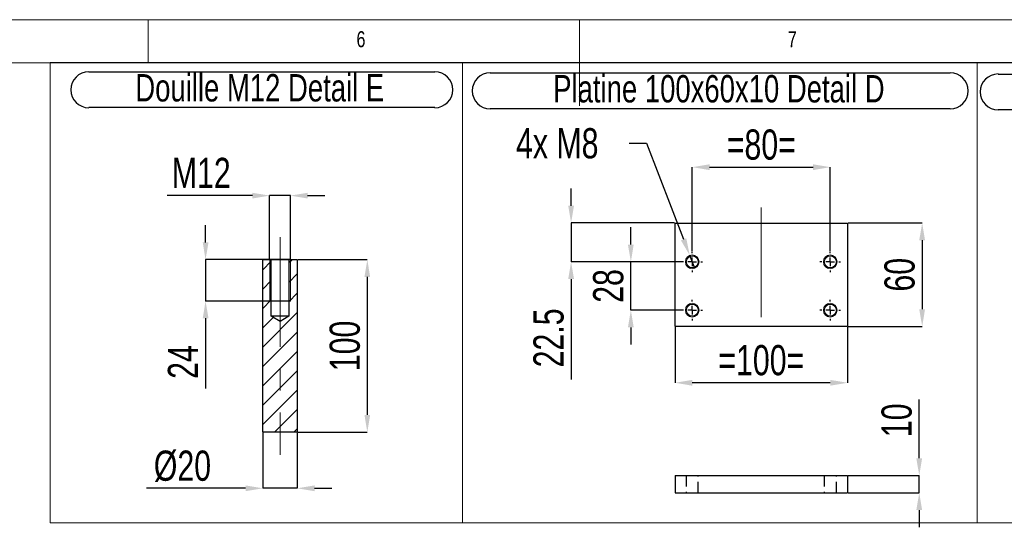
# Model space of a CAD drawing. Header units: millimetres. Extents: x 5 to 589, y 5 to 415.
# Tile 12 of 16: x 232 to 346, y 356 to 415. Entities that reach past the tile are written whole.
import ezdxf

# ---------------------------------------------------------------- set-up
doc = ezdxf.new("R2010")
doc.units = ezdxf.units.MM
doc.header["$PDSIZE"] = -1
doc.linetypes.add('CENTERX2', pattern=[20.32, 12.7, -2.54, 2.54, -2.54])
doc.linetypes.add('HIDDEN', pattern=[1.905, 1.27, -0.635])
for name, color, linetype in [('COTES', 1, 'Continuous'), ('NOTES', 6, 'Continuous'), ('TRAIT-FINS', 9, 'Continuous'), ('TRAIT-MIXTES', 3, 'CENTERX2'), ('TRAIT-TIRET', 2, 'HIDDEN')]:
    doc.layers.add(name, color=color, linetype=linetype)
doc.layers.add('TRAIT-FORT', color=4, linetype='Continuous', lineweight=25)
doc.styles.add('SLDTEXTSTYLE0', font='TXT', dxfattribs={"width": 0.75})
doc.dimstyles.new('SLDDIMSTYLE3', dxfattribs={"dimtxt": 3.5, "dimasz": 2, "dimexe": 0, "dimexo": 0.0625, "dimgap": 0.875, "dimtad": 1, "dimlfac": 5, "dimrnd": 1e-09, "dimzin": 12, "dimdsep": 46, "dimtxsty": 'SLDTEXTSTYLE0', "dimsah": 1, "dimcen": 0.09, "dimadec": 0, "dimazin": 3, "dimtfac": 1, "dimtmove": 0, "dimatfit": 0, "dimfxl": 1, "dimfrac": 2, "dimtolj": 1, "dimtzin": 12, "dimarcsym": 0})
doc.dimstyles.new('SLDDIMSTYLE5', dxfattribs={"dimtxt": 3.5, "dimasz": 2, "dimexe": 0, "dimexo": 0.0625, "dimgap": 0.875, "dimtad": 0, "dimtih": 1, "dimtoh": 1, "dimlfac": 5, "dimrnd": 1e-09, "dimzin": 12, "dimdsep": 46, "dimtxsty": 'SLDTEXTSTYLE0', "dimblk1": 'NONE', "dimsah": 1, "dimcen": 0, "dimadec": 0, "dimazin": 3, "dimtfac": 1, "dimtmove": 0, "dimatfit": 3, "dimldrblk": 'NONE', "dimfxl": 1, "dimfrac": 2, "dimtolj": 1, "dimtzin": 12, "dimarcsym": 0})
doc.dimstyles.new('SLDDIMSTYLE7', dxfattribs={"dimtxt": 3.5, "dimasz": 2, "dimexe": 0, "dimexo": 0.0625, "dimgap": 0.875, "dimtad": 1, "dimlfac": 5, "dimrnd": 1e-09, "dimzin": 12, "dimdsep": 46, "dimtxsty": 'SLDTEXTSTYLE0', "dimsah": 1, "dimcen": 0.09, "dimadec": 0, "dimazin": 3, "dimtfac": 1, "dimtofl": 0, "dimtmove": 0, "dimatfit": 3, "dimfxl": 1, "dimfrac": 2, "dimtolj": 1, "dimtzin": 12, "dimarcsym": 0})

# ---------------------------------------------------------------- blocks, each defined once
blk = doc.blocks.new('SW_NOTE_5')
at = {"layer": 'NOTES', "color": 0}
for p, q in [((-0.06, 4.37), (52.77, 4.37)), ((52.77, 0.22), (-0.06, 0.22))]:
    blk.add_line(p, q, dxfattribs=at)
for centre, start, end in [((-0.06, 2.3), 90, 270), ((52.77, 2.3), 270, 90)]:
    blk.add_arc(centre, 2.08, start, end, dxfattribs=at)
at = {"layer": 'NOTES', "color": 0, "insert": (26.19, 4.09), "char_height": 3.175, "attachment_point": 2, "style": 'SLDTEXTSTYLE0'}
blk.add_mtext('Platine 100x50x10 Detail B', dxfattribs=at)
blk = doc.blocks.new('_D_79')
at = {"layer": 'COTES', "color": 0, "lineweight": -2, "transparency": 16777216}
for p, q in [((302.78, 400.68), (304.78, 400.68)), ((304.78, 400.68), (309.08, 389.55)), ((310.38, 386.19), (309.8, 387.68))]:
    blk.add_line(p, q, dxfattribs=at)
at = {"layer": 'COTES', "color": 0, "transparency": 16777216}
blk.add_solid([(309.39, 389.67), (308.77, 389.43), (309.8, 387.68)], dxfattribs=at)
at = {"layer": 'Defpoints', "color": 0, "transparency": 16777216}
for p in [(309.8, 387.68), (310.38, 386.19)]:
    blk.add_point(p, dxfattribs=at)
at = {"layer": 'COTES', "color": 0, "transparency": 16777216, "insert": (289.66, 402.43), "char_height": 3.5, "attachment_point": 1, "style": 'SLDTEXTSTYLE0'}
blk.add_mtext('\\A1;4x M8', dxfattribs=at)
blk = doc.blocks.new('_None')
blk = doc.blocks.new('_D_80')
at = {"layer": 'COTES', "color": 0, "lineweight": -2, "transparency": 16777216}
for p, q in [((302.97, 388.94), (302.97, 390.94)), ((308.83, 386.94), (302.97, 386.94)), ((302.97, 381.34), (302.97, 386.94)), ((308.83, 381.34), (302.97, 381.34)), ((302.97, 379.34), (302.97, 377.34))]:
    blk.add_line(p, q, dxfattribs=at)
at = {"layer": 'COTES', "color": 0, "transparency": 16777216}
for points in [[(302.63, 388.94), (303.3, 388.94), (302.97, 386.94)], [(302.63, 379.34), (303.3, 379.34), (302.97, 381.34)]]:
    blk.add_solid(points, dxfattribs=at)
at = {"layer": 'Defpoints', "color": 0, "transparency": 16777216}
for p in [(302.97, 386.94), (308.89, 386.94), (308.89, 381.34)]:
    blk.add_point(p, dxfattribs=at)
at = {"layer": 'COTES', "color": 0, "transparency": 16777216, "insert": (298.59, 384.14), "char_height": 3.5, "attachment_point": 2, "rotation": 90, "style": 'SLDTEXTSTYLE0'}
blk.add_mtext('\\A1;28', dxfattribs=at)
blk = doc.blocks.new('_D_81')
at = {"layer": 'COTES', "color": 0, "lineweight": -2, "transparency": 16777216}
for p, q in [((296.04, 393.44), (296.04, 395.44)), ((308.03, 391.44), (296.04, 391.44)), ((296.04, 391.44), (296.04, 386.94)), ((308.83, 386.94), (296.04, 386.94)), ((296.04, 384.94), (296.04, 373.31))]:
    blk.add_line(p, q, dxfattribs=at)
at = {"layer": 'COTES', "color": 0, "transparency": 16777216}
for points in [[(295.71, 393.44), (296.38, 393.44), (296.04, 391.44)], [(295.71, 384.94), (296.38, 384.94), (296.04, 386.94)]]:
    blk.add_solid(points, dxfattribs=at)
at = {"layer": 'Defpoints', "color": 0, "transparency": 16777216}
for p in [(296.04, 391.44), (308.09, 391.44), (308.89, 386.94)]:
    blk.add_point(p, dxfattribs=at)
at = {"layer": 'COTES', "color": 0, "transparency": 16777216, "insert": (291.67, 378.12), "char_height": 3.5, "attachment_point": 2, "rotation": 90, "style": 'SLDTEXTSTYLE0'}
blk.add_mtext('\\A1;22.5', dxfattribs=at)
blk = doc.blocks.new('_D_82')
at = {"layer": 'COTES', "color": 0, "lineweight": -2, "transparency": 16777216}
for p, q in [((310.09, 388.2), (310.09, 397.91)), ((312.09, 397.91), (324.09, 397.91)), ((326.09, 388.2), (326.09, 397.91))]:
    blk.add_line(p, q, dxfattribs=at)
at = {"layer": 'COTES', "color": 0, "transparency": 16777216}
for points in [[(312.09, 398.24), (312.09, 397.57), (310.09, 397.91)], [(324.09, 398.24), (324.09, 397.57), (326.09, 397.91)]]:
    blk.add_solid(points, dxfattribs=at)
at = {"layer": 'Defpoints', "color": 0, "transparency": 16777216}
for p in [(326.09, 397.91), (310.09, 388.14), (326.09, 388.14)]:
    blk.add_point(p, dxfattribs=at)
at = {"layer": 'COTES', "color": 0, "transparency": 16777216, "insert": (318.09, 402.28), "char_height": 3.5, "attachment_point": 2, "style": 'SLDTEXTSTYLE0'}
blk.add_mtext('\\A1;=80=', dxfattribs=at)
blk = doc.blocks.new('_D_83')
at = {"layer": 'COTES', "color": 0, "lineweight": -2, "transparency": 16777216}
for p, q in [((308.09, 379.37), (308.09, 372.92)), ((328.09, 379.37), (328.09, 372.92)), ((326.09, 372.92), (310.09, 372.92))]:
    blk.add_line(p, q, dxfattribs=at)
at = {"layer": 'COTES', "color": 0, "transparency": 16777216}
for points in [[(310.09, 373.25), (310.09, 372.58), (308.09, 372.92)], [(326.09, 373.25), (326.09, 372.58), (328.09, 372.92)]]:
    blk.add_solid(points, dxfattribs=at)
at = {"layer": 'Defpoints', "color": 0, "transparency": 16777216}
for p in [(308.09, 379.44), (328.09, 379.44), (308.09, 372.92)]:
    blk.add_point(p, dxfattribs=at)
at = {"layer": 'COTES', "color": 0, "transparency": 16777216, "insert": (318.09, 377.29), "char_height": 3.5, "attachment_point": 2, "style": 'SLDTEXTSTYLE0'}
blk.add_mtext('\\A1;=100=', dxfattribs=at)
blk = doc.blocks.new('_D_84')
at = {"layer": 'COTES', "color": 0, "lineweight": -2, "transparency": 16777216}
for p, q in [((328.15, 391.44), (336.74, 391.44)), ((336.74, 389.44), (336.74, 381.44)), ((328.15, 379.44), (336.74, 379.44))]:
    blk.add_line(p, q, dxfattribs=at)
at = {"layer": 'COTES', "color": 0, "transparency": 16777216}
for points in [[(336.4, 389.44), (337.07, 389.44), (336.74, 391.44)], [(336.4, 381.44), (337.07, 381.44), (336.74, 379.44)]]:
    blk.add_solid(points, dxfattribs=at)
at = {"layer": 'Defpoints', "color": 0, "transparency": 16777216}
for p in [(328.09, 391.44), (328.09, 379.44), (336.74, 379.44)]:
    blk.add_point(p, dxfattribs=at)
at = {"layer": 'COTES', "color": 0, "transparency": 16777216, "insert": (332.36, 385.44), "char_height": 3.5, "attachment_point": 2, "rotation": 90, "style": 'SLDTEXTSTYLE0'}
blk.add_mtext('\\A1;60', dxfattribs=at)
blk = doc.blocks.new('SW_NOTE_54')
at = {"layer": 'NOTES', "color": 0}
for p, q in [((-0.07, 4.34), (53.26, 4.34)), ((53.26, 0.19), (-0.07, 0.19))]:
    blk.add_line(p, q, dxfattribs=at)
for centre, start, end in [((-0.07, 2.26), 90, 270), ((53.26, 2.26), 270, 90)]:
    blk.add_arc(centre, 2.08, start, end, dxfattribs=at)
at = {"layer": 'NOTES', "color": 0, "insert": (26.44, 4.09), "char_height": 3.175, "attachment_point": 2, "style": 'SLDTEXTSTYLE0'}
blk.add_mtext('Platine 100x60x10 Detail D', dxfattribs=at)
blk = doc.blocks.new('SW_CENTERMARKSYMBOL_43')
at = {"layer": 'TRAIT-MIXTES', "color": 0}
for p, q in [((0, 1), (0, 1.2)), ((-1, 0), (-1.2, 0)), ((0, 0), (-0.5, 0)), ((0, 0), (-0.5, 0)), ((0, 0), (0, 0.5)), ((0, 0), (0, 0.5)), ((0, 0), (0, -0.5)), ((0, 0), (0.5, 0)), ((0, 0), (0, -0.5)), ((0, 0), (0.5, 0)), ((1, 0), (1.2, 0)), ((0, -1), (0, -1.2))]:
    blk.add_line(p, q, dxfattribs=at)
blk = doc.blocks.new('SW_CENTERMARKSYMBOL_44')
at = {"layer": 'TRAIT-MIXTES', "color": 0}
for p, q in [((0, 1), (0, 1.2)), ((-1, 0), (-1.2, 0)), ((0, 0), (-0.5, 0)), ((0, 0), (-0.5, 0)), ((0, 0), (0, 0.5)), ((0, 0), (0, 0.5)), ((0, 0), (0, -0.5)), ((0, 0), (0.5, 0)), ((0, 0), (0, -0.5)), ((0, 0), (0.5, 0)), ((1, 0), (1.2, 0)), ((0, -1), (0, -1.2))]:
    blk.add_line(p, q, dxfattribs=at)
blk = doc.blocks.new('SW_CENTERMARKSYMBOL_45')
at = {"layer": 'TRAIT-MIXTES', "color": 0}
for p, q in [((0, 1), (0, 1.2)), ((-1, 0), (-1.2, 0)), ((0, 0), (-0.5, 0)), ((0, 0), (-0.5, 0)), ((0, 0), (0, 0.5)), ((0, 0), (0, 0.5)), ((0, 0), (0, -0.5)), ((0, 0), (0.5, 0)), ((0, 0), (0, -0.5)), ((0, 0), (0.5, 0)), ((1, 0), (1.2, 0)), ((0, -1), (0, -1.2))]:
    blk.add_line(p, q, dxfattribs=at)
blk = doc.blocks.new('SW_CENTERMARKSYMBOL_46')
at = {"layer": 'TRAIT-MIXTES', "color": 0}
for p, q in [((0, 1), (0, 1.2)), ((-1, 0), (-1.2, 0)), ((0, 0), (-0.5, 0)), ((0, 0), (-0.5, 0)), ((0, 0), (0, 0.5)), ((0, 0), (0, 0.5)), ((0, 0), (0, -0.5)), ((0, 0), (0.5, 0)), ((0, 0), (0, -0.5)), ((0, 0), (0.5, 0)), ((1, 0), (1.2, 0)), ((0, -1), (0, -1.2))]:
    blk.add_line(p, q, dxfattribs=at)
blk = doc.blocks.new('_D_85')
at = {"layer": 'COTES', "color": 0, "lineweight": -2, "transparency": 16777216}
for p, q in [((336.4, 364.17), (336.4, 370.98)), ((328.15, 362.17), (336.4, 362.17)), ((336.4, 360.17), (336.4, 362.17)), ((328.15, 360.17), (336.4, 360.17)), ((336.4, 358.17), (336.4, 356.17))]:
    blk.add_line(p, q, dxfattribs=at)
at = {"layer": 'COTES', "color": 0, "transparency": 16777216}
for points in [[(336.06, 364.17), (336.73, 364.17), (336.4, 362.17)], [(336.06, 358.17), (336.73, 358.17), (336.4, 360.17)]]:
    blk.add_solid(points, dxfattribs=at)
at = {"layer": 'Defpoints', "color": 0, "transparency": 16777216}
for p in [(328.09, 362.17), (328.09, 360.17), (336.4, 360.17)]:
    blk.add_point(p, dxfattribs=at)
at = {"layer": 'COTES', "color": 0, "transparency": 16777216, "insert": (332.02, 368.57), "char_height": 3.5, "attachment_point": 2, "rotation": 90, "style": 'SLDTEXTSTYLE0'}
blk.add_mtext('\\A1;10', dxfattribs=at)
blk = doc.blocks.new('_D_86')
at = {"layer": 'COTES', "color": 0, "lineweight": -2, "transparency": 16777216}
for p, q in [((259.1, 394.61), (249.23, 394.61)), ((261.1, 387.25), (261.1, 394.61)), ((263.5, 394.61), (261.1, 394.61)), ((263.5, 387.25), (263.5, 394.61)), ((265.5, 394.61), (267.5, 394.61))]:
    blk.add_line(p, q, dxfattribs=at)
at = {"layer": 'COTES', "color": 0, "transparency": 16777216}
for points in [[(259.1, 394.94), (259.1, 394.28), (261.1, 394.61)], [(265.5, 394.94), (265.5, 394.28), (263.5, 394.61)]]:
    blk.add_solid(points, dxfattribs=at)
at = {"layer": 'Defpoints', "color": 0, "transparency": 16777216}
for p in [(263.5, 394.61), (261.1, 387.19), (263.5, 387.19)]:
    blk.add_point(p, dxfattribs=at)
at = {"layer": 'COTES', "color": 0, "transparency": 16777216, "insert": (253.17, 398.99), "char_height": 3.5, "attachment_point": 2, "style": 'SLDTEXTSTYLE0'}
blk.add_mtext('\\A1;M12', dxfattribs=at)
blk = doc.blocks.new('_D_87')
at = {"layer": 'COTES', "color": 0, "lineweight": -2, "transparency": 16777216}
for p, q in [((253.67, 389.19), (253.67, 391.19)), ((263.44, 387.19), (253.67, 387.19)), ((253.67, 387.19), (253.67, 382.39)), ((263.44, 382.39), (253.67, 382.39)), ((253.67, 380.39), (253.67, 372.26))]:
    blk.add_line(p, q, dxfattribs=at)
at = {"layer": 'COTES', "color": 0, "transparency": 16777216}
for points in [[(253.34, 389.19), (254.01, 389.19), (253.67, 387.19)], [(253.34, 380.39), (254.01, 380.39), (253.67, 382.39)]]:
    blk.add_solid(points, dxfattribs=at)
at = {"layer": 'Defpoints', "color": 0, "transparency": 16777216}
for p in [(263.5, 387.19), (253.67, 382.39), (263.5, 382.39)]:
    blk.add_point(p, dxfattribs=at)
at = {"layer": 'COTES', "color": 0, "transparency": 16777216, "insert": (249.3, 375.32), "char_height": 3.5, "attachment_point": 2, "rotation": 90, "style": 'SLDTEXTSTYLE0'}
blk.add_mtext('\\A1;24', dxfattribs=at)
blk = doc.blocks.new('_D_88')
at = {"layer": 'COTES', "color": 0, "lineweight": -2, "transparency": 16777216}
for p, q in [((264.37, 387.19), (272.42, 387.19)), ((272.42, 385.19), (272.42, 369.19)), ((264.37, 367.19), (272.42, 367.19))]:
    blk.add_line(p, q, dxfattribs=at)
at = {"layer": 'COTES', "color": 0, "transparency": 16777216}
for points in [[(272.09, 385.19), (272.75, 385.19), (272.42, 387.19)], [(272.09, 369.19), (272.75, 369.19), (272.42, 367.19)]]:
    blk.add_solid(points, dxfattribs=at)
at = {"layer": 'Defpoints', "color": 0, "transparency": 16777216}
for p in [(264.3, 387.19), (264.3, 367.19), (272.42, 367.19)]:
    blk.add_point(p, dxfattribs=at)
at = {"layer": 'COTES', "color": 0, "transparency": 16777216, "insert": (268.05, 377.19), "char_height": 3.5, "attachment_point": 2, "rotation": 90, "style": 'SLDTEXTSTYLE0'}
blk.add_mtext('\\A1;100', dxfattribs=at)
blk = doc.blocks.new('_D_89')
at = {"layer": 'COTES', "color": 0, "lineweight": -2, "transparency": 16777216}
for p, q in [((260.3, 367.12), (260.3, 360.69)), ((264.3, 367.12), (264.3, 360.69)), ((258.3, 360.69), (246.84, 360.69)), ((264.3, 360.69), (260.3, 360.69)), ((266.3, 360.69), (268.3, 360.69))]:
    blk.add_line(p, q, dxfattribs=at)
at = {"layer": 'COTES', "color": 0, "transparency": 16777216}
for points in [[(258.3, 361.02), (258.3, 360.35), (260.3, 360.69)], [(266.3, 361.02), (266.3, 360.35), (264.3, 360.69)]]:
    blk.add_solid(points, dxfattribs=at)
at = {"layer": 'Defpoints', "color": 0, "transparency": 16777216}
for p in [(260.3, 367.19), (264.3, 367.19), (260.3, 360.69)]:
    blk.add_point(p, dxfattribs=at)
at = {"layer": 'COTES', "color": 0, "transparency": 16777216, "insert": (250.99, 365.06), "char_height": 3.5, "attachment_point": 2, "style": 'SLDTEXTSTYLE0'}
blk.add_mtext('\\A1;%%c20', dxfattribs=at)
blk = doc.blocks.new('SW_NOTE_55')
at = {"layer": 'NOTES', "color": 0}
for p, q in [((-0.09, 4.35), (40.04, 4.35)), ((40.04, 0.2), (-0.09, 0.2))]:
    blk.add_line(p, q, dxfattribs=at)
for centre, start, end in [((-0.09, 2.27), 90, 270), ((40.04, 2.27), 270, 90)]:
    blk.add_arc(centre, 2.08, start, end, dxfattribs=at)
at = {"layer": 'NOTES', "color": 0, "insert": (19.74, 4.09), "char_height": 3.175, "attachment_point": 2, "style": 'SLDTEXTSTYLE0'}
blk.add_mtext('Douille M12 Detail E', dxfattribs=at)

msp = doc.modelspace()

# ---------------------------------------------------------------- hatches: boundary and pattern name
at = {"layer": 'TRAIT-FINS'}
h = msp.add_hatch(dxfattribs=at)
h.set_pattern_fill('ANSI31', color=256, scale=0.5, angle=3e-322, style=0)
h.paths.add_polyline_path([(264.3043, 367.1855), (264.3043, 387.1855), (263.3243, 387.1855), (263.3243, 380.6355), (262.3043, 380.0226), (261.2843, 380.6355), (261.2843, 387.1855), (260.3043, 387.1855), (260.3043, 367.1855)], flags=0)

# ---------------------------------------------------------------- linework, layer by layer
at = {"lineweight": 18}
for p, q in [((589, 415), (5, 415)), ((247, 410), (247, 415)), ((297, 415), (297, 405)), ((584, 410), (10, 410)), ((283.4417, 410.0198), (235.6634, 410.0198)), ((235.6634, 410.0198), (235.6634, 356.6862)), ((343.095, 410.0198), (283.4417, 410.0198)), ((283.4417, 356.6862), (283.4417, 410.0198)), ((283.4417, 410.0198), (283.4417, 356.6862)), ((401.2491, 410.0198), (343.095, 410.0198)), ((343.095, 410.0198), (343.095, 356.6862)), ((343.095, 356.6862), (343.095, 410.0198)), ((283.4417, 356.6862), (235.6634, 356.6862)), ((343.095, 356.6862), (283.4417, 356.6862)), ((401.2491, 356.6862), (343.095, 356.6862))]:
    msp.add_line(p, q, dxfattribs=at)
at = {"layer": 'TRAIT-FINS', "lineweight": 18}
for p, q in [((261.1043, 387.1855), (261.1043, 382.3855)), ((263.5043, 387.1855), (263.5043, 382.3855)), ((261.1043, 382.3855), (263.5043, 382.3855))]:
    msp.add_line(p, q, dxfattribs=at)
for centre in [(310.089, 386.9368), (326.089, 386.9368), (310.089, 381.3368), (326.089, 381.3368)]:
    msp.add_circle(centre, 0.8, dxfattribs=at)
at = {"layer": 'TRAIT-FORT', "lineweight": 25}
for p, q in [((308.089, 379.4368), (308.089, 391.4368)), ((308.089, 391.4368), (328.089, 391.4368)), ((328.089, 391.4368), (328.089, 379.4368)), ((260.3043, 367.1855), (260.3043, 387.1855)), ((261.2843, 387.1855), (260.3043, 387.1855)), ((261.2843, 380.6355), (261.2843, 387.1855)), ((263.3243, 387.1855), (261.2843, 387.1855)), ((263.3243, 387.1855), (263.3243, 380.6355)), ((264.3043, 387.1855), (263.3243, 387.1855)), ((264.3043, 387.1855), (264.3043, 367.1855)), ((262.3043, 380.0226), (261.2843, 380.6355)), ((263.3243, 380.6355), (261.2843, 380.6355)), ((263.3243, 380.6355), (262.3043, 380.0226)), ((328.089, 379.4368), (308.089, 379.4368)), ((264.3043, 367.1855), (260.3043, 367.1855)), ((308.089, 362.168), (308.089, 360.168)), ((308.089, 362.168), (328.089, 362.168)), ((328.089, 362.168), (328.089, 360.168)), ((308.089, 360.168), (328.089, 360.168))]:
    msp.add_line(p, q, dxfattribs=at)
for centre in [(310.089, 386.9368), (326.089, 386.9368), (310.089, 381.3368), (326.089, 381.3368)]:
    msp.add_circle(centre, 0.7, dxfattribs=at)
at = {"layer": 'TRAIT-MIXTES', "lineweight": 18}
for p, q in [((318.089, 393.2153), (318.089, 378.3013)), ((262.3043, 389.7863), (262.3043, 364.5591))]:
    msp.add_line(p, q, dxfattribs=at)
at = {"layer": 'TRAIT-TIRET'}
for p, q in [((309.389, 362.168), (309.389, 360.168)), ((310.789, 360.168), (310.789, 362.168)), ((325.389, 362.168), (325.389, 360.168)), ((326.789, 360.168), (326.789, 362.168))]:
    msp.add_line(p, q, dxfattribs=at)

# ---------------------------------------------------------------- block references
at = {"layer": 'NOTES'}
for name, p in [('SW_NOTE_55', (240.2119, 404.6071)), ('SW_NOTE_54', (286.736, 404.4938)), ('SW_NOTE_5', (345.5928, 404.3292))]:
    msp.add_blockref(name, p, dxfattribs=at)
at = {"layer": 'TRAIT-MIXTES'}
for name, p in [('SW_CENTERMARKSYMBOL_44', (310.089, 386.9368)), ('SW_CENTERMARKSYMBOL_43', (326.089, 386.9368)), ('SW_CENTERMARKSYMBOL_45', (310.089, 381.3368)), ('SW_CENTERMARKSYMBOL_46', (326.089, 381.3368))]:
    msp.add_blockref(name, p, dxfattribs=at)

# ---------------------------------------------------------------- texts
at = {"layer": 'NOTES', "char_height": 1.8521, "attachment_point": 1, "style": 'SLDTEXTSTYLE0'}
for s, insert in [('6', (271.1667, 413.668)), ('7', (321.1667, 413.668))]:
    msp.add_mtext(s, dxfattribs=dict(at, insert=insert))

# ---------------------------------------------------------------- dimensions: what is measured, and where the dimension line sits
at = {"layer": 'COTES'}
dim = msp.add_diameter_dim_2p(p1=(310.377, 386.1905), p2=(309.801, 387.6832), text='4x M<>', dimstyle='SLDDIMSTYLE5', override={"dimpost": '<>'}, dxfattribs=at)
dim.commit()
dim.dimension.update_dxf_attribs({"geometry": '_D_79', "text_midpoint": (295.785, 400.6836), "dimtype": 163})
for base, p1, p2, text, dimstyle, picture, middle in [((326.089, 397.9055), (310.089, 388.1368), (326.089, 388.1368), '=<>=', 'SLDDIMSTYLE7', '_D_82', (318.089, 397.9055)), ((263.5043, 394.6107), (261.1043, 387.1855), (263.5043, 387.1855), 'M12', 'SLDDIMSTYLE3', '_D_86', (253.1668, 394.6107)), ((260.3043, 360.6858), (264.3043, 367.1855), (260.3043, 367.1855), '%%c<>', 'SLDDIMSTYLE3', '_D_89', (250.9949, 360.6858))]:
    dim = msp.add_linear_dim(base=base, p1=p1, p2=p2, text=text, dimstyle=dimstyle, dxfattribs=at)
    dim.commit()
    dim.dimension.update_dxf_attribs({"geometry": picture, "text_midpoint": middle, "dimtype": 160})
for base, p1, p2, dimstyle, picture, middle in [((296.0434, 391.4368), (308.889, 386.9368), (308.089, 391.4368), 'SLDDIMSTYLE3', '_D_81', (296.0434, 378.1243)), ((253.6732, 382.3855), (263.5043, 387.1855), (263.5043, 382.3855), 'SLDDIMSTYLE3', '_D_87', (253.6732, 375.323)), ((302.9677, 386.9368), (308.889, 381.3368), (308.889, 386.9368), 'SLDDIMSTYLE3', '_D_80', (302.9677, 384.1368)), ((336.7374, 379.4368), (328.089, 391.4368), (328.089, 379.4368), 'SLDDIMSTYLE7', '_D_84', (336.7374, 385.4368)), ((272.4212, 367.1855), (264.3043, 387.1855), (264.3043, 367.1855), 'SLDDIMSTYLE7', '_D_88', (272.4212, 377.1855)), ((336.3976, 360.168), (328.089, 362.168), (328.089, 360.168), 'SLDDIMSTYLE3', '_D_85', (336.3976, 368.5743))]:
    dim = msp.add_linear_dim(base=base, p1=p1, p2=p2, angle=90, dimstyle=dimstyle, dxfattribs=at)
    dim.commit()
    dim.dimension.update_dxf_attribs({"geometry": picture, "text_midpoint": middle, "dimtype": 160})
dim = msp.add_linear_dim(base=(308.089, 372.9183), p1=(328.089, 379.4368), p2=(308.089, 379.4368), angle=0, text='=<>=', dimstyle='SLDDIMSTYLE7', dxfattribs=at)
dim.commit()
dim.dimension.update_dxf_attribs({"geometry": '_D_83', "text_midpoint": (318.089, 372.9183), "dimtype": 160})

doc.saveas('drawing.dxf')
